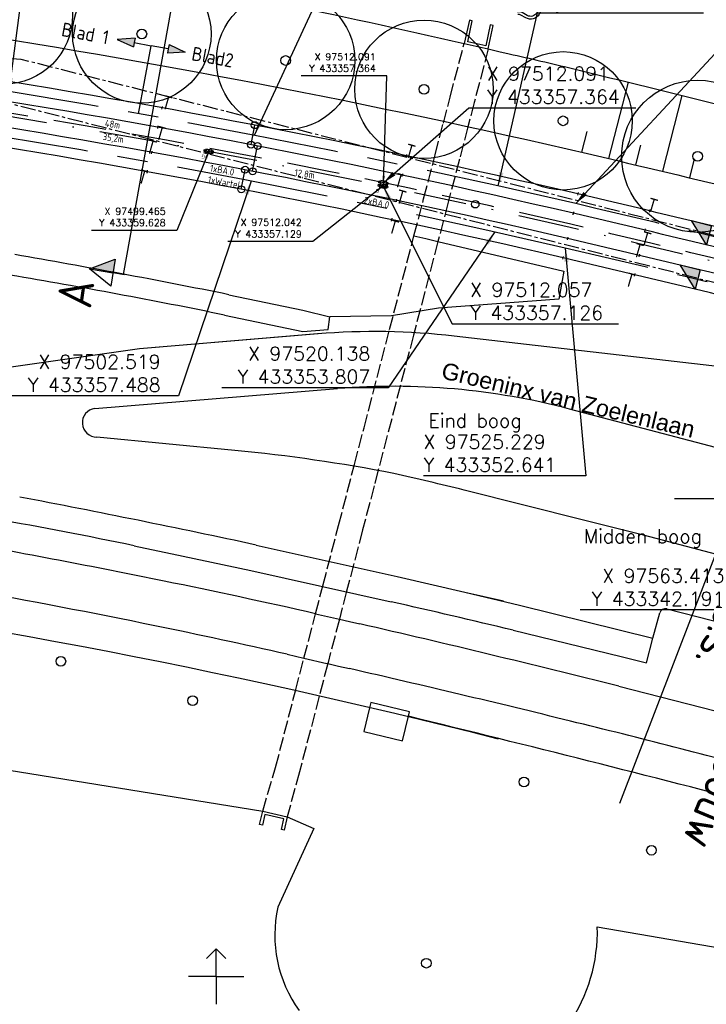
# Model space of a CAD drawing. Header units: millimetres. Extents: x 96940 to 101272, y 432237 to 434659.
# Tile 188 of 256: x 97486 to 97535, y 433298 to 433369. Entities that reach past the tile are written whole.
import ezdxf
from ezdxf.enums import TextEntityAlignment as Align

# ---------------------------------------------------------------- set-up
doc = ezdxf.new("R2010")
doc.units = ezdxf.units.MM
for name, pattern in [('CENTER', [35.225022, 22.015639, -4.403128, 4.403128, -4.403128]), ('DASHDOT', [25.4, 12.7, -6.35, 0, -6.35]), ('DASHED', [19.05, 12.7, -6.35]), ('dSV_DASHED03', [1.25, 1, -0.25])]:
    doc.linetypes.add(name, pattern=pattern)
for name, color, linetype in [('Aangave verhoogde contructie', 3, 'Continuous'), ('NW_duiker', 8, 'dSV_DASHED03'), ('Ondergrond_Nieuw_IP', 8, 'Continuous'), ('Ondergrond_Uitbreiding_Arcering', 9, 'Continuous'), ('R_BL_T_B_MAST', 7, 'Continuous'), ('R_BN_N_Kabels_en_leidingen_maatvoering', 1, 'Continuous'), ('R_BN_T_N_CONSTRUCTIE', 7, 'Continuous'), ('R_BN_T_N_Constructiecodes', 7, 'Continuous'), ('R_BN_T_N_Constructiecodes_Plantekening', 7, 'Continuous'), ('R_BN_T_N_Hartspoor', 1, 'CENTER'), ('R_BN_T_N_Kokersysteem Groene Deksel', 7, 'Continuous'), ('R_BN_T_N_Kokersysteem trekput BA.0', 7, 'Continuous'), ('R_BN_T_N_Kokersysteem_Coordinaten', 1, 'Continuous'), ('R_BN_T_N_Kokersysteem_laagspanning', 2, 'DASHED'), ('R_BN_T_N_kokersysteem_maatvoering', 7, 'Continuous'), ('R_BN_T_N_Kokersysteem_signaal', 2, 'DASHDOT'), ('R_BN_T_N_Legplan_maatvoering', 1, 'Continuous'), ('R_BN_T_N_Retourstroomkabels', 2, 'Continuous'), ('R_BN_T_N_Spoor', 3, 'Continuous'), ('R_BN_T_N_Thermietlassen', 7, 'Continuous'), ('R_BN_T_N_Verkanting', 7, 'Continuous'), ('R_BN_T_N_Verticaal alignement', 7, 'Continuous')]:
    doc.layers.add(name, color=color, linetype=linetype)
doc.layers.add('R_BN_T_N_Coordinaten', color=7, linetype='Continuous', lineweight=25)
doc.layers.add('R_BN_T_N_Las', color=3, linetype='Continuous', lineweight=25)
doc.styles.add('DSV_ARIAL', font='arial.ttf')
doc.styles.add('ISO', font='iso.shx')
doc.styles.add('ISOCP', font='isocp.shx')
doc.styles.add('SIMPLEX', font='simplex.shx', dxfattribs={"width": 0.8})
doc.styles.get("Standard").update_dxf_attribs({"font": 'romans.shx'})
doc.dimstyles.new('RET 1-500', dxfattribs={"dimtxt": 1, "dimasz": 1, "dimexe": 0.3, "dimexo": 0, "dimgap": 0.3, "dimtad": 1, "dimdec": 3, "dimzin": 1, "dimtxsty": 'Standard', "dimcen": 0, "dimclrd": 1, "dimclre": 1, "dimclrt": 7, "dimaunit": 2, "dimadec": 4, "dimazin": 0, "dimtfac": 1, "dimtdec": 3, "dimtofl": 0, "dimtmove": 0, "dimatfit": 0, "dimfxl": 1, "dimarcsym": 0})

# ---------------------------------------------------------------- blocks, each defined once
blk = doc.blocks.new('Constructiecode boven')
at = {"layer": 'R_BN_T_N_Constructiecodes'}
for points in [[(-1.25, 5.3125), (-1.25, 5), (-1.25, 4.6875), (-2.5, 5)], [(-1.25, 5.3125), (-1.25, 5), (-1.25, 4.6875), (-2.5, 5)], [(-1.25, 5.3125), (-1.25, 5), (-1.25, 4.6875), (-2.5, 5)], [(-1.25, 5.3125), (-1.25, 5), (-1.25, 4.6875), (-2.5, 5)], [(1.25, 5.3125), (1.25, 5), (1.25, 4.6875), (2.5, 5)], [(1.25, 5.3125), (1.25, 5), (1.25, 4.6875), (2.5, 5)], [(1.25, 5.3125), (1.25, 5), (1.25, 4.6875), (2.5, 5)], [(1.25, 5.3125), (1.25, 5), (1.25, 4.6875), (2.5, 5)]]:
    blk.add_hatch(color=1, dxfattribs=at).paths.add_polyline_path(points)
for p, q in [((-1.25, 5.3125), (-2.5, 5)), ((-2.5, 5), (-1.25, 4.6875)), ((-1.25, 5.3125), (-1.25, 5)), ((-1.25, 5), (0, 5)), ((-1.25, 5), (-1.25, 4.6875)), ((0, 0), (0, 5)), ((1.25, 5), (0, 5)), ((1.25, 5.3125), (1.25, 5)), ((1.25, 5.3125), (2.5, 5)), ((2.5, 5), (1.25, 4.6875)), ((1.25, 5), (1.25, 4.6875))]:
    blk.add_line(p, q, dxfattribs=at)
at = {"layer": 'R_BN_T_N_Constructiecodes', "style": 'ISO'}
blk.add_attdef('CONSTR.CODE', text='', height=1, dxfattribs=at).set_placement((-3.1305, 5.0002), align=Align.MIDDLE_RIGHT)
blk.add_attdef('CONSTR.CODE', text='', height=1, dxfattribs=at).set_placement((3, 5), align=Align.MIDDLE_LEFT)
blk = doc.blocks.new('Retourstroomsymbool')
at = {"layer": 'R_BN_T_N_Retourstroomkabels', "color": 7}
blk.add_lwpolyline([(0, 0), (1.435, 0)], dxfattribs=at)
for centre in [(0, 0), (1.435, 0)]:
    blk.add_circle(centre, 0.25, dxfattribs=at)
blk = doc.blocks.new('*U125')
at = {"layer": 'R_BN_T_N_Retourstroomkabels', "color": 7}
blk.add_lwpolyline([(0, 0), (1.865, 0)], dxfattribs=at)
for centre in [(0, 0), (1.865, 0)]:
    blk.add_circle(centre, 0.25, dxfattribs=at)
blk = doc.blocks.new('Thermietlas')
at = {"layer": 'R_BN_T_N_Thermietlassen', "style": 'ISO'}
blk.add_text('T', height=1, dxfattribs=at).set_placement((-0.313, -0.611))
blk = doc.blocks.new('Las')
at = {"layer": 'R_BN_T_N_Las', "color": 7}
blk.add_line((-0.1, 0), (0.1, 0), dxfattribs=at)
blk = doc.blocks.new('BA.0')
at = {"layer": 'R_BN_T_N_Kokersysteem trekput BA.0', "color": 1, "linetype": 'Continuous'}
for p, q in [((0.409, 0), (-0.378, 0)), ((0, 0.163), (0, -0.163))]:
    blk.add_line(p, q, dxfattribs=at)
at = {"layer": 'R_BN_T_N_Kokersysteem trekput BA.0'}
for p, q in [((-0.327, -0.075), (-0.327, 0.075)), ((-0.327, 0.075), (-0.23, 0.075)), ((0.23, 0.125), (-0.23, 0.125)), ((-0.23, 0.125), (-0.23, -0.125)), ((0.23, -0.125), (0.23, 0.125)), ((0.328, 0.075), (0.23, 0.075)), ((0.328, -0.075), (0.328, 0.075)), ((-0.23, -0.075), (-0.327, -0.075)), ((-0.23, -0.125), (0.23, -0.125)), ((0.23, -0.075), (0.328, -0.075))]:
    blk.add_line(p, q, dxfattribs=at)
blk = doc.blocks.new('Groene_deksel_trekput')
at = {"layer": 'R_BN_T_N_Kokersysteem Groene Deksel'}
h = blk.add_hatch(color=256, dxfattribs=at)
h.paths.add_polyline_path([(0, 0.095), (0.2, 0.095), (0.2, 0), (0.23, 0), (0.23, 0.125), (0, 0.125)])
h.paths.add_polyline_path([(0, 0.095), (0, 0.125), (-0.23, 0.125), (-0.23, 0), (-0.2, 0), (-0.2, 0.095)])
h.paths.add_polyline_path([(-0.2, 0), (-0.23, 0), (-0.23, -0.125), (0, -0.125), (0, -0.095), (-0.2, -0.095)])
h.paths.add_polyline_path([(0, -0.095), (0, -0.125), (0.23, -0.125), (0.23, 0), (0.2, 0), (0.2, -0.095)])
at = {"layer": 'R_BN_T_N_Kokersysteem Groene Deksel', "color": 1, "linetype": 'Continuous'}
for p, q in [((0.268, 0), (-0.268, 0)), ((0, 0.163), (0, -0.163))]:
    blk.add_line(p, q, dxfattribs=at)
at = {"layer": 'R_BN_T_N_Kokersysteem Groene Deksel'}
for p, q in [((0.23, 0.125), (-0.23, 0.125)), ((-0.23, 0.125), (-0.23, -0.125)), ((0.2, 0.095), (-0.2, 0.095)), ((-0.2, 0.095), (-0.2, -0.095)), ((0.2, -0.095), (0.2, 0.095)), ((0.23, -0.125), (0.23, 0.125)), ((-0.23, -0.125), (0.23, -0.125)), ((-0.2, -0.095), (0.2, -0.095))]:
    blk.add_line(p, q, dxfattribs=at)
at = {"layer": 'R_BN_T_N_Kokersysteem Groene Deksel', "insert": (0.192, 0.583), "char_height": 0.275, "width": 0.62471, "attachment_point": 1}
blk.add_mtext('{\\Fisocp|c0;G}', dxfattribs=at)
blk = doc.blocks.new('BOOM')
at = {"color": 0}
blk.add_circle((0, 0), 0.35, dxfattribs=at)
blk = doc.blocks.new('water')
at = {"ltscale": 2}
for points in [[(-2, -0.3, 0.198912), (-1.788, -0.212), (-1.495, 0.081, -0.414214), (-0.505, 0.081), (-0.212, -0.212, 0.414214), (0.212, -0.212), (0.505, 0.081, -0.414214), (1.495, 0.081), (1.788, -0.212, 0.198912), (2, -0.3, 0.198912)], [(-2, -0.5, 0.198912), (-1.646, -0.354), (-1.354, -0.061, -0.414214), (-0.646, -0.061), (-0.354, -0.354, 0.414214), (0.354, -0.354), (0.646, -0.061, -0.414214), (1.354, -0.061), (1.646, -0.354, 0.198912), (2, -0.5, 0.198912)]]:
    blk.add_lwpolyline(points, format="xyb", dxfattribs=at)
blk = doc.blocks.new('dprof-rechts')
at = {"layer": 'R_BN_T_N_Verticaal alignement'}
blk.add_hatch(color=1, dxfattribs=at).paths.add_polyline_path([(0.00346, 0.003), (0, 0.003), (0, 0.009)])
at = {"layer": 'R_BN_T_N_Verticaal alignement', "color": 1}
blk.add_lwpolyline([(0, 0.009), (0.00346, 0.003), (-0.00346, 0.003)], close=True, dxfattribs=at)
for points in [[(0, 0.009), (0, 0.003)], [(0, 0), (0, 0.003)]]:
    blk.add_lwpolyline(points, dxfattribs=at)
at = {"layer": 'R_BN_T_N_Verticaal alignement', "color": 1, "style": 'SIMPLEX', "width": 0.8}
blk.add_attdef('profiel rechts', (0.0025, 0.01025), '', height=0.0035, rotation=360, dxfattribs=at)

msp = doc.modelspace()

# ---------------------------------------------------------------- hatches: boundary and pattern name
at = {"layer": 'R_BN_T_N_Verkanting', "linetype": 'Continuous', "ltscale": 0.05}
for points in [[(97534.34473, 433354.63167), (97535.7974, 433354.25785), (97535.43978, 433352.86813)], [(97533.52232, 433351.43576), (97534.975, 433351.06194), (97534.61738, 433349.67222)]]:
    msp.add_hatch(color=256, dxfattribs=at).paths.add_polyline_path(points)

# ---------------------------------------------------------------- linework, layer by layer
at = {"layer": 'Aangave verhoogde contructie', "color": 1, "linetype": 'Continuous', "ltscale": 0.05}
msp.add_line((97529.16493, 433312.52919), (97540.10703, 433340.97328), dxfattribs=at)
at = {"layer": 'NW_duiker'}
for points in [[(97516.909, 433363.559), (97517.92, 433367.44)], [(97519.66, 433367.04), (97518.648, 433363.162)], [(97516.419, 433361.677), (97516.909, 433363.559)], [(97518.648, 433363.162), (97518.192, 433361.414)], [(97515.825, 433359.395), (97516.419, 433361.677)], [(97518.192, 433361.414), (97517.577, 433359.06)], [(97514.993, 433356.204), (97515.825, 433359.395)], [(97517.577, 433359.06), (97516.744, 433355.87)], [(97514.295, 433353.524), (97514.993, 433356.204)], [(97516.744, 433355.87), (97516.028, 433353.125)], [(97512.53, 433346.748), (97514.295, 433353.524)], [(97516.028, 433353.125), (97514.262, 433346.36)], [(97510.684, 433339.658), (97512.53, 433346.748)], [(97514.262, 433346.36), (97511.716, 433336.607)], [(97509.99, 433336.995), (97510.684, 433339.658)], [(97508.844, 433332.594), (97509.99, 433336.995)], [(97511.716, 433336.607), (97511.418, 433335.465)], [(97511.418, 433335.465), (97510.584, 433332.27)], [(97507.711, 433328.246), (97508.844, 433332.594)], [(97510.584, 433332.27), (97509.431, 433327.85)], [(97507.184, 433326.222), (97507.711, 433328.246)], [(97509.431, 433327.85), (97508.904, 433325.83)], [(97506.348, 433323.011), (97507.184, 433326.222)], [(97508.904, 433325.83), (97508.085, 433322.693)], [(97505.731, 433320.643), (97506.348, 433323.011)], [(97508.064, 433322.616), (97507.448, 433320.253)], [(97504.29, 433315.112), (97505.731, 433320.643)], [(97507.448, 433320.253), (97506.02, 433314.783)], [(97503.37, 433311.955), (97504.29, 433315.112)], [(97506.02, 433314.783), (97505.137, 433311.545)]]:
    msp.add_lwpolyline(points, dxfattribs=at)
at = {"layer": 'Ondergrond_Nieuw_IP'}
for p, q in [((97529.77423, 433364.63604), (97528.35394, 433359.11672)), ((97533.65837, 433363.67938), (97532.24726, 433358.19577)), ((97526.79391, 433361.07966), (97526.40604, 433359.57238)), ((97530.6677, 433360.08281), (97530.30101, 433358.65783)), ((97534.5415, 433359.08597), (97534.19271, 433357.73054)), ((97500, 433302), (97499.29289, 433301.29289)), ((97500, 433302), (97500.70711, 433301.29289)), ((97500, 433300), (97500, 433302)), ((97500, 433300), (97498, 433300)), ((97500, 433300), (97500, 433298)), ((97500, 433300), (97502, 433300))]:
    msp.add_line(p, q, dxfattribs=at)
at = {"layer": 'Ondergrond_Nieuw_IP', "linetype": 'Continuous'}
msp.add_lwpolyline([(97400.95295, 433392.00118), (97390.98506, 433380.48434, 0.58255439), (97392.15056, 433377.20577, 0.01908386), (97397.2421, 433376.50856, 0.00312475), (97398.19154, 433376.42128, 0.00208334), (97399.15736, 433376.34262, 0.00104167), (97400.1391, 433376.26884), (97431.69616, 433373.96341, -0.03912908), (97526.82543, 433359.47462, -0.00487505), (97550.02616, 433353.81882, -0.02695955), (97564.11956, 433349.41642, 0.1985994), (97566.41088, 433349.49762), (97569.84, 433351.06)], format="xyb", dxfattribs=at)
at = {"layer": 'Ondergrond_Nieuw_IP'}
for points in [[(97473.22, 433375.2, -0.003417), (97499.59, 433371.29, -0.010876), (97504.2, 433370.44, -0.002765), (97517.92, 433367.44), (97519.66, 433367.04), (97520.42, 433366.86), (97521.18, 433366.68, -0.004761), (97525.75, 433365.62, -0.002309), (97547.36, 433360.25), (97548.318, 433360.012), (97566.13, 433355.58), (97568.798, 433354.979, 0.42801), (97571.634, 433356.447), (97572.16929, 433358.1661), (97572.518, 433359.286, 0.441886), (97570.819, 433362.268), (97549.332, 433367.982), (97547.16, 433368.56), (97530.7704, 433372.73263, 0.01167208), (97514.37327, 433376.50194), (97509.32, 433377.54), (97504.07463, 433378.61089, 0.00873324), (97497.36, 433379.86, 0.007871), (97476, 433383.05, 0.019955)], [(97507.32274, 433346.46423, -0.0495367), (97517.20453, 433346.30377), (97540.41991, 433343.61679, -0.03544208), (97543.20283, 433343.09287), (97544.97415, 433342.62754)], [(97567.64904, 433328.34966), (97567.82711, 433329.43397, 0.38689527), (97567.46078, 433329.99858), (97525.54419, 433341.01198, 0.08482344), (97508.76542, 433342.48719)]]:
    msp.add_lwpolyline(points, format="xyb", dxfattribs=at)
for points in [[(97519.66, 433367.04), (97520.01, 433368.74), (97519.81, 433368.78), (97519.48, 433367.27), (97518.18, 433367.55), (97518.5, 433369.06), (97518.31, 433369.11), (97517.92, 433367.44)], [(97517.92, 433367.44), (97519.66, 433367.04)], [(97514.29535, 433353.52425), (97515.16176, 433353.32519), (97516.02778, 433353.12452), (97525.1122, 433350.97963), (97524.77, 433348.944), (97516.06798, 433348.298), (97512.668, 433347.73599), (97508.216, 433347.68498)], [(97514.29535, 433353.52425), (97515.16176, 433353.32519), (97516.02778, 433353.12452), (97525.1122, 433350.97963), (97524.77, 433348.944), (97516.06798, 433348.298), (97512.668, 433347.73599), (97508.216, 433347.68498)], [(97500.917, 433349.277), (97506.26499, 433348.151), (97508.216, 433347.68498)], [(97500.60199, 433347.802), (97506.26499, 433346.60399), (97508.095, 433346.76), (97508.216, 433347.68498)], [(97500.60199, 433347.802), (97506.26499, 433346.60399), (97508.095, 433346.76), (97508.216, 433347.68498)], [(97480.106, 433343.329), (97494.468, 433345.398), (97507.36027, 433346.46735)], [(97480.106, 433343.329), (97494.468, 433345.398), (97507.32274, 433346.46424)], [(97491.229, 433341.054), (97508.76542, 433342.48719)], [(97501.362, 433338.023), (97491.379, 433338.985)], [(97501.362, 433338.023), (97491.379, 433338.985)], [(97560.832, 433323.995), (97530.869, 433331.885), (97526.547, 433332.977), (97517.912, 433335.16)], [(97494.077, 433331.129), (97497.614, 433330.381), (97502.503, 433329.347), (97512.648, 433327.075)], [(97494.077, 433331.129), (97497.614, 433330.381), (97502.503, 433329.347), (97512.648, 433327.075)], [(97502.899, 433331.185), (97513.069, 433328.907), (97517.959, 433327.784), (97520.761, 433327.141)], [(97502.899, 433331.185), (97513.069, 433328.907), (97517.959, 433327.784), (97521.921, 433326.843)], [(97521.921, 433326.843), (97531.547, 433324.44)], [(97521.921, 433326.843), (97531.547, 433324.44)], [(97532.57, 433326.569), (97566.019, 433318.027)], [(97507.184, 433326.222), (97508.044, 433326.027), (97508.904, 433325.83), (97509.642, 433325.661), (97510.38, 433325.49)], [(97531.547, 433324.44), (97532.057, 433326.279)], [(97521.466, 433325.019), (97529.257, 433323.123), (97531.104, 433322.665), (97531.547, 433324.44)], [(97521.466, 433325.019), (97529.257, 433323.123), (97531.104, 433322.665), (97531.547, 433324.44)], [(97505.137, 433323.286), (97505.742, 433323.149), (97506.348, 433323.011), (97507.989, 433322.633), (97508.064, 433322.616), (97508.847, 433322.434), (97509.63, 433322.25)], [(97508.085, 433322.693), (97508.064, 433322.616)], [(97529.106, 433320.979), (97552.049, 433315.096)], [(97511.08, 433319.41), (97510.68, 433317.7), (97513.47, 433317.04), (97513.89, 433318.81)], [(97513.89, 433318.81), (97513.96, 433319.14), (97511.17, 433319.81), (97511.08, 433319.41)], [(97464.164, 433318.291), (97503.37, 433311.955), (97505.137, 433311.545), (97507.051, 433310.697), (97504.462, 433305.007)], [(97505.137, 433311.545), (97504.911, 433310.571), (97504.716, 433310.616), (97504.897, 433311.395), (97503.52, 433311.715), (97503.339, 433310.935), (97503.144, 433310.98), (97503.37, 433311.955)], [(97503.37, 433311.955), (97505.137, 433311.545)], [(97527.543, 433303.589), (97540.28, 433301.386)]]:
    msp.add_lwpolyline(points, dxfattribs=at)
for centre, radius in [((97484.63, 433369.48), 5), ((97494.63, 433368.12), 5), ((97505.02, 433366.2), 5), ((97515.02, 433364.12), 5), ((97525.07, 433361.84), 5), ((97534.8, 433359.28), 5.5)]:
    msp.add_circle(centre, radius, dxfattribs=at)
for centre, radius, start, end in [((97393.31033, 432816.75837), 543.28196, 78.576007, 80.2361805), ((97417.44583, 432944.32573), 411.95636, 78.3544435, 80.5444508), ((97417.44583, 432944.32573), 411.95636, 78.3544435, 80.5444508), ((97491.36851, 433340.02418), 1.03923, 97.7146901, 270.5785498), ((97491.36851, 433340.02418), 1.03923, 97.7146901, 270.5785498), ((97489.71385, 433217.73874), 120.84694, 78.9717581, 84.4688067), ((97489.71385, 433217.73874), 120.84694, 78.9717581, 84.4688067), ((97419.57654, 432928.10691), 418.76256, 76.4187567, 77.132889), ((97419.57654, 432928.10691), 418.76256, 76.4187567, 77.132889), ((97417.15192, 432958.62036), 380.36845, 78.3321194, 81.4210916), ((97417.15192, 432958.62036), 380.36845, 78.3321194, 81.4210916), ((97343.15362, 432587.65226), 760.49952, 77.87452862, 79.18865022), ((97343.15362, 432587.65226), 760.49952, 77.87452862, 79.18865022), ((97397.05896, 432832.15421), 500.44733, 75.7309057, 89.8579139), ((97365.47618, 432684.32294), 657.39359, 78.52662628, 79.88062439), ((97382.40708, 432773.68046), 566.45515, 77.2747095, 78.4070941), ((97400.46093, 432863.85493), 471.19363, 78.3550071, 80.0392435), ((97383.82933, 432754.64545), 586.74513, 76.43333457, 77.31751865), ((97383.82933, 432754.64545), 586.74513, 76.43333457, 77.31751865), ((97532.46871, 433326.14944), 0.43161, 76.4272485, 162.5318897), ((97393.54581, 432829.24572), 506.48632, 77.2719247, 78.3790997), ((97270.96144, 432290.49596), 1062.32477, 75.93634905, 76.97522901), ((97294.99215, 432382.28459), 964.15994, 76.16184715, 77.13724461), ((97049.56561, 431424.21919), 1950.65925, 75.43966829, 76.22943019), ((97353.05011, 432614.19688), 725.09311, 75.01128995, 76.23328276), ((97513.57898, 433302.98585), 9.33833, 167.5002102, 215.673945), ((97515.65945, 433303.25636), 11.8882, 290.1670037, 1.6033889)]:
    msp.add_arc(centre, radius, start, end, dxfattribs=at)
at = {"layer": 'Ondergrond_Uitbreiding_Arcering', "color": 1}
msp.add_line((97507.32274, 433346.46423), (97507.32274, 433346.46424), dxfattribs=at)
at = {"layer": 'R_BL_T_B_MAST'}
msp.add_circle((97518.72201, 433355.81278), 0.27, dxfattribs=at)
at = {"layer": 'R_BN_T_N_CONSTRUCTIE'}
for p, q in [((97526.16499, 433356.65083), (97526.11952, 433356.45606)), ((97525.79326, 433355.05864), (97525.83873, 433355.25341)), ((97531.34534, 433355.42914), (97531.29987, 433355.23438)), ((97525.41471, 433353.43725), (97525.36924, 433353.24248)), ((97530.97361, 433353.83696), (97531.01909, 433354.03172)), ((97525.04298, 433351.84507), (97525.08845, 433352.03983)), ((97530.59507, 433352.21556), (97530.54959, 433352.0208)), ((97530.22334, 433350.62338), (97530.26881, 433350.81814))]:
    msp.add_line(p, q, dxfattribs=at)
at = {"layer": 'R_BN_T_N_Hartspoor', "ltscale": 0.5}
msp.add_line((97485.91953, 433366.27466), (97367.18119, 433374.94921), dxfattribs=at)
at = {"layer": 'R_BN_T_N_Hartspoor', "ltscale": 0.05}
for p, q in [((97564.98526, 433346.18158), (97485.91953, 433366.27466)), ((97563.76133, 433343.08772), (97485.38881, 433363.00463))]:
    msp.add_line(p, q, dxfattribs=at)
at = {"layer": 'R_BN_T_N_Hartspoor', "ltscale": 0.5}
for centre, radius, start, end in [((97386.83206, 432759.85829), 612.02423, 76.85851994, 85.82161958), ((97386.83206, 432759.85829), 608.72423, 76.85851994, 85.82161958), ((97248.3947, 432166.90657), 1220.92213, 75.74119106, 76.85851993), ((97248.3947, 432166.90657), 1217.62213, 75.74119106, 76.85851993)]:
    msp.add_arc(centre, radius, start, end, dxfattribs=at)
at = {"layer": 'R_BN_T_N_Kokersysteem_laagspanning', "ltscale": 0.3}
for centre, radius, start, end in [((97386.83206, 432759.85829), 610.49423, 76.85851994, 85.82161958), ((97248.3947, 432166.90657), 1219.39213, 75.74119106, 76.85851993)]:
    msp.add_arc(centre, radius, start, end, dxfattribs=at)
at = {"layer": 'R_BN_T_N_Kokersysteem_signaal', "color": 2, "linetype": 'DASHDOT', "ltscale": 0.3}
for centre, radius, start, end in [((97386.83206, 432759.85829), 610.25423, 76.85851994, 85.82161958), ((97248.3947, 432166.90657), 1219.15213, 75.74119106, 76.85851993)]:
    msp.add_arc(centre, radius, start, end, dxfattribs=at)
at = {"layer": 'R_BN_T_N_Spoor'}
for centre, radius, start, end in [((97386.83206, 432759.85829), 612.74173, 76.85851994, 85.82161958), ((97386.83206, 432759.85829), 611.30673, 76.85851994, 85.82161958), ((97386.83206, 432759.85829), 609.44173, 76.85851994, 85.82161958), ((97386.83206, 432759.85829), 608.00673, 76.85851994, 85.82161958), ((97248.3947, 432166.90657), 1221.63963, 75.75531725, 76.85851993), ((97248.3947, 432166.90657), 1220.20463, 75.75522009, 76.85851993), ((97248.3947, 432166.90657), 1218.33963, 75.75725339, 76.85851993), ((97248.3947, 432166.90657), 1216.90463, 75.75727233, 76.85851993)]:
    msp.add_arc(centre, radius, start, end, dxfattribs=at)
at = {"layer": 'R_BN_T_N_Verkanting', "linetype": 'Continuous', "ltscale": 0.05}
for points in [[(97534.34473, 433354.63167), (97535.7974, 433354.25785), (97535.43978, 433352.86813)], [(97533.52232, 433351.43576), (97534.975, 433351.06194), (97534.61738, 433349.67222)]]:
    msp.add_lwpolyline(points, close=True, dxfattribs=at)
at = {"layer": 'R_BN_T_N_Verticaal alignement', "color": 1}
msp.add_lwpolyline([(97493.29805, 433350.73773), (97500.89186, 433392.88287)], dxfattribs=at)

# ---------------------------------------------------------------- block references
at = {"layer": 'Ondergrond_Nieuw_IP', "rotation": 195.1906358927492}
msp.add_blockref('water', (97523.80334, 433369.7509), dxfattribs=at)
at = {"layer": 'Ondergrond_Nieuw_IP'}
for p in [(97494.63, 433368.12), (97505.02, 433366.2), (97515.02, 433364.12), (97525.07, 433361.84), (97534.8, 433359.28), (97488.78, 433322.78), (97498.31, 433319.94), (97522.24, 433314.06), (97531.455, 433309.126), (97515.193, 433300.963)]:
    msp.add_blockref('BOOM', p, dxfattribs=at)
at = {"layer": 'R_BN_T_N_Constructiecodes_Plantekening', "color": 0, "linetype": 'ByBlock'}
ref = msp.add_blockref('Constructiecode boven', (97494.39495, 433362.35633), dxfattribs=dict(at, rotation=349.4395146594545))
ref.add_attrib('CONSTR.CODE', 'Blad 1', dxfattribs={"layer": 'R_BN_T_N_Constructiecodes', "height": 1, "rotation": 349.4395147, "style": 'ISO'}).set_placement((97492.23391, 433367.8456), align=Align.MIDDLE_RIGHT)
ref.add_attrib('CONSTR.CODE', 'Blad2', dxfattribs={"layer": 'R_BN_T_N_Constructiecodes', "height": 1, "rotation": 349.4395147, "style": 'ISO'}).set_placement((97498.2605, 433366.72182), align=Align.MIDDLE_LEFT)
at = {"layer": 'R_BN_T_N_Kokersysteem Groene Deksel'}
for p, rotation in [((97499.46458, 433359.62873), 169.3162157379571), ((97512.04215, 433357.12931), 168.1275469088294)]:
    msp.add_blockref('Groene_deksel_trekput', p, dxfattribs=dict(at, rotation=rotation))
at = {"layer": 'R_BN_T_N_Kokersysteem trekput BA.0', "color": 6, "ltscale": 0.05}
for p, rotation in [((97499.46457, 433359.62837), 349.3457335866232), ((97512.04214, 433357.12895), 348.1570647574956), ((97512.09145, 433357.36419), 348.145453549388)]:
    msp.add_blockref('BA.0', p, dxfattribs=dict(at, rotation=rotation))
at = {"layer": 'R_BN_T_N_Las', "color": 0, "linetype": 'ByBlock', "lineweight": -2}
for p, rotation in [((97496.10508, 433362.77881), 79.68049784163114), ((97495.77848, 433361.37968), 259.6871227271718), ((97495.35361, 433359.55925), 79.70894620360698), ((97513.76713, 433359.30718), 78.02930893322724), ((97495.00735, 433358.16578), 259.7043965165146), ((97513.44081, 433357.90949), 257.9999806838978), ((97513.01671, 433356.09297), 258.018530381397), ((97512.67498, 433354.69854), 258.0248542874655)]:
    msp.add_blockref('Las', p, dxfattribs=dict(at, rotation=rotation))
at = {"layer": 'R_BN_T_N_Retourstroomkabels', "color": 0, "linetype": 'ByBlock', "lineweight": -2}
for name, p, rotation in [('Retourstroomsymbool', (97502.51883, 433360.11865), 79.09127137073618), ('*U125', (97502.6366, 433358.19644), 79.04620035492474), ('Retourstroomsymbool', (97501.81849, 433356.89289), 79.09854895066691)]:
    msp.add_blockref(name, p, dxfattribs=dict(at, rotation=rotation))
at = {"layer": 'R_BN_T_N_Thermietlassen', "color": 0, "linetype": 'ByBlock', "rotation": 343.8}
for p in [(97496.43777, 433363.25856), (97495.97448, 433361.04365), (97495.30613, 433360.05642), (97514.01037, 433359.7559), (97494.70677, 433357.89991), (97513.23203, 433357.63874), (97513.35294, 433356.44744), (97531.51651, 433355.84827), (97512.80947, 433354.27957), (97531.04495, 433353.43097), (97530.49602, 433352.58187), (97529.90857, 433350.44723)]:
    msp.add_blockref('Thermietlas', p, dxfattribs=at)
at = {"layer": 'R_BN_T_N_Verticaal alignement', "color": 1}
ref = msp.add_blockref('dprof-rechts', (97493.38798, 433350.72097), dxfattribs=dict(at, xscale=285.7142857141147, yscale=285.7142857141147, zscale=285.7142857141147, rotation=80.4743))
ref.add_attrib('profiel rechts', 'A', (97490.93751, 433348.1906), dxfattribs={"layer": '0', "color": 4, "height": 2.5, "rotation": 81.7408791, "style": 'ISOCP'})

# ---------------------------------------------------------------- texts
at = {"layer": 'Aangave verhoogde contructie', "color": 7, "linetype": 'Continuous', "ltscale": 0.05, "insert": (97546.05607, 433333.26453), "char_height": 2.5, "width": 35.2555241, "attachment_point": 1, "rotation": 247.4785131, "style": 'ISO'}
msp.add_mtext('\\pt20;Grens Baanopbouw +20cm b.s.', dxfattribs=at)
at = {"layer": 'Ondergrond_Nieuw_IP', "style": 'DSV_ARIAL'}
msp.add_text('Groeninx van Zoelenlaan', height=1.2, rotation=346.6253964, dxfattribs=at).set_placement((97516.33406, 433343.83259), align=Align.MIDDLE_LEFT)
at = {"layer": 'R_BN_N_Kabels_en_leidingen_maatvoering', "color": 7, "char_height": 1, "attachment_point": 7}
for s, insert in [('X 97512.091\\PY 433357.364', (97519.55918, 433363.07676)), ('X 97512.057\\PY 433357.126', (97518.35595, 433347.46397))]:
    msp.add_mtext(s, dxfattribs=dict(at, insert=insert))
at = {"layer": 'R_BN_T_N_Coordinaten', "color": 7}
for s, p in [('Eind boog', (97515.34182, 433339.68412)), ('Midden boog', (97526.56681, 433331.31965))]:
    msp.add_text(s, height=1, dxfattribs=at).set_placement(p)
at = {"layer": 'R_BN_T_N_Coordinaten', "color": 7, "char_height": 1}
for s, insert, attachment_point in [('X 97520.138\\PY 433353.807', (97511.13632, 433342.84745), 9), ('X 97502.519\\PY 433357.488', (97495.98518, 433342.25822), 9), ('X 97525.229\\PY 433352.641', (97514.97803, 433336.47564), 7), ('X 97563.413\\PY 433342.191', (97536.72619, 433326.79187), 9)]:
    msp.add_mtext(s, dxfattribs=dict(at, insert=insert, attachment_point=attachment_point))
at = {"layer": 'R_BN_T_N_Kokersysteem_Coordinaten', "color": 7, "char_height": 0.5, "attachment_point": 9}
for s, insert in [('X 97512.091\\PY 433357.364', (97511.53325, 433365.38293)), ('X 97499.465\\PY 433359.628', (97496.35392, 433354.22397)), ('X 97512.042\\PY 433357.129', (97506.18554, 433353.41406))]:
    msp.add_mtext(s, dxfattribs=dict(at, insert=insert))
at = {"layer": 'R_BN_T_N_kokersysteem_maatvoering', "char_height": 0.5, "attachment_point": 1}
for s, insert, width, rotation in [('{\\Fisocp|c0;48m}', (97492.01043, 433361.924), 4.2841301, 351.4902392), ('{\\Fisocp|c0;35,2m}', (97491.85103, 433360.95942), 4.2841301, 351.4902392), ('{\\Fisocp|c0;1xBA.0\\P1xWartel}', (97499.61511, 433358.68285), 0.6247051, 349.5967305), ('{\\Fisocp|c0;12,8m}', (97505.71632, 433358.36506), 4.2841301, 351.4902392), ('{\\Fisocp|c0;2xBA.0}', (97510.74697, 433356.37721), 0.6247051, 347.7806297)]:
    msp.add_mtext(s, dxfattribs=dict(at, insert=insert, width=width, rotation=rotation))

# ---------------------------------------------------------------- leaders
at = {"layer": 'R_BN_N_Kabels_en_leidingen_maatvoering', "color": 1, "annotation_type": 0, "has_hookline": 1, "hookline_direction": 0}
for points, text_width in [([(97512.09145, 433357.36419), (97518.25918, 433362.77676), (97519.25918, 433362.77676)], 10.7619), ([(97512.05729, 433357.12577), (97517.05595, 433347.16397), (97518.05595, 433347.16397)], 10.71429)]:
    msp.add_leader(points, dimstyle='RET 1-500', override={"dimexe": 0, "dimzin": 0, "dimtofl": 1, "dimatfit": 2}, dxfattribs=dict(at, text_width=text_width))
at = {"layer": 'R_BN_T_N_Coordinaten', "annotation_type": 0, "has_hookline": 1}
for points, hookline_direction, text_width in [([(97485.04037, 433363.95165), (97486.82184, 433377.52795), (97487.82184, 433377.52795)], 0, 10.71429), ([(97502.76273, 433360.80234), (97508.7932, 433373.80807), (97509.7932, 433373.80807)], 0, 10.71429), ([(97520.3848, 433357.13321), (97523.21039, 433369.63554), (97524.21039, 433369.63554)], 0, 10.71429), ([(97525.97967, 433355.8546), (97536.9871, 433367.71991), (97537.9871, 433367.71991)], 0, 10.71429), ([(97502.51884, 433357.48841), (97497.28518, 433341.95822), (97496.28518, 433341.95822)], 1, 10.71429), ([(97520.13828, 433353.80664), (97512.43632, 433342.54745), (97511.43632, 433342.54745)], 1, 10.71429), ([(97525.2294, 433352.64103), (97526.7066, 433336.17564), (97525.7066, 433336.17564)], 1, 10.42857), ([(97563.67754, 433342.08782), (97538.02619, 433326.49187), (97537.02619, 433326.49187)], 1, 10.42857)]:
    msp.add_leader(points, dimstyle='RET 1-500', override={"dimexe": 0, "dimzin": 0, "dimtofl": 1, "dimatfit": 2}, dxfattribs=dict(at, hookline_direction=hookline_direction, text_width=text_width))
at = {"layer": 'R_BN_T_N_Kokersysteem_Coordinaten', "color": 7, "annotation_type": 0, "has_hookline": 1, "hookline_direction": 1}
for points, text_width in [([(97512.09145, 433357.36419), (97512.33325, 433365.08293), (97511.83325, 433365.08293)], 5.38095), ([(97499.46451, 433359.62838), (97497.15392, 433353.92397), (97496.65392, 433353.92397)], 5.35714), ([(97512.04207, 433357.12896), (97506.98554, 433353.11406), (97506.48554, 433353.11406)], 5.33333)]:
    msp.add_leader(points, dimstyle='RET 1-500', override={"dimasz": 0.5, "dimexe": 0, "dimzin": 0, "dimtofl": 1, "dimatfit": 2}, dxfattribs=dict(at, text_width=text_width))
at = {"layer": 'R_BN_T_N_Legplan_maatvoering', "color": 4, "annotation_type": 0, "has_hookline": 1, "hookline_direction": 1, "text_width": 10.71429}
msp.add_leader([(97547.48216, 433347.22455), (97545.13547, 433334.53283), (97544.13547, 433334.53283)], dimstyle='RET 1-500', override={"dimexe": 0, "dimzin": 0, "dimtofl": 1, "dimatfit": 2}, dxfattribs=at)

doc.saveas('drawing.dxf')
